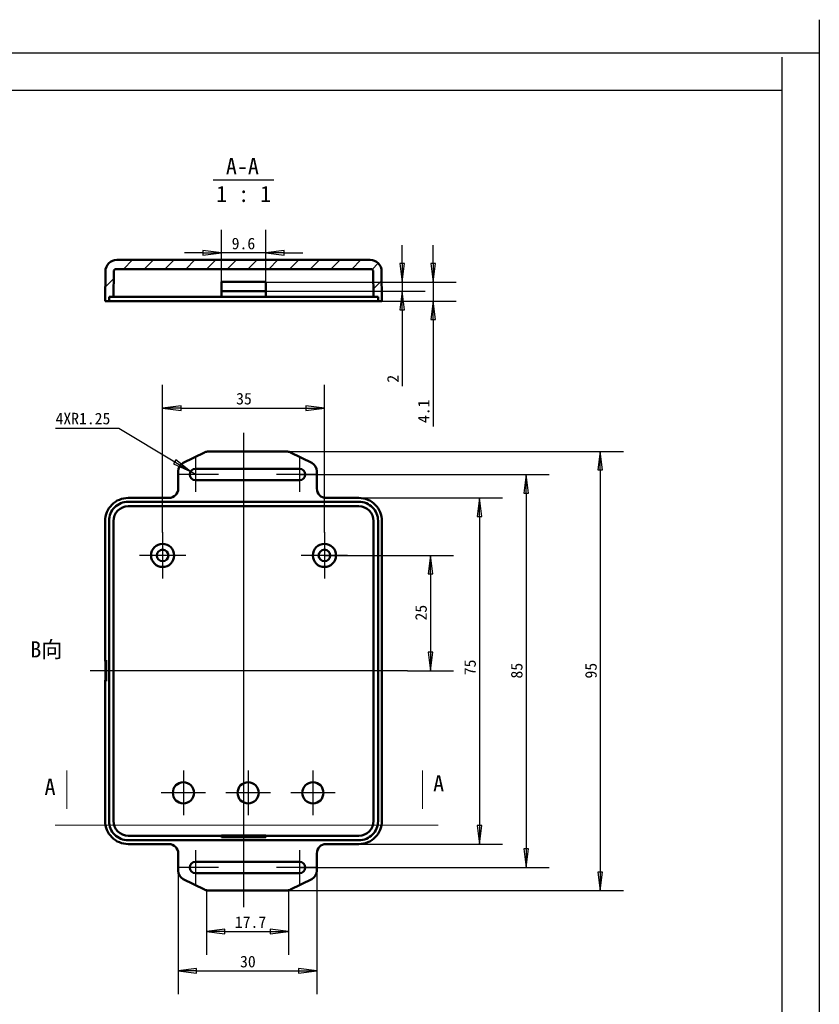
# Model space of a CAD drawing. Header units: millimetres. Extents: x 769 to 1254, y 326 to 1158.
# Tile 16 of 16: x 1081 to 1254, y 945 to 1158. Entities that reach past the tile are written whole.
import ezdxf

# ---------------------------------------------------------------- set-up
doc = ezdxf.new("R2010")
doc.units = ezdxf.units.MM
for name, color, linetype in [('1轮廓实线层', 7, 'Continuous'), ('2细线层', 4, 'Continuous'), ('7标注层', 4, 'Continuous')]:
    doc.layers.add(name, color=color, linetype=linetype)
doc.layers.add('中心标记 (ISO)', color=1, linetype='Continuous', lineweight=25, true_color=0xff0000)
doc.layers.add('剖面线 (ISO)', color=3, linetype='Continuous', lineweight=18, true_color=0x00ff00)
for name, color, linetype, lineweight in [('可见 (ISO)', 7, 'Continuous', 50), ('尺寸 (ISO)', 7, 'Continuous', 25), ('局部视图边界 (ISO)', 7, 'Continuous', 25), ('符号 (ISO)', 7, 'Continuous', 25)]:
    doc.layers.add(name, color=color, linetype=linetype, lineweight=lineweight)
doc.styles.add('标签文本 (ISO)', font='txt')
doc.styles.add('注释文本 (ISO)', font='txt')
doc.dimstyles.new('默认 (GB)', dxfattribs={"dimtxt": 2.5, "dimasz": 4, "dimexe": 5, "dimexo": 0, "dimgap": 0.75, "dimtad": 1, "dimtoh": 1, "dimrnd": 1e-08, "dimdsep": 46, "dimtxsty": '注释文本 (ISO)', "dimblk": 'Filled-1', "dimcen": 0.09, "dimdle": 10, "dimclrd": 256, "dimclre": 256, "dimclrt": 256, "dimaunit": 1, "dimadec": 3, "dimazin": 2, "dimtfac": 1, "dimtmove": 0, "dimatfit": 3, "dimldrblk": 'Filled-1', "dimfxl": 1, "dimtolj": 1, "dimlwd": -1, "dimlwe": -1, "dimarcsym": 0})

# ---------------------------------------------------------------- blocks, each defined once
blk = doc.blocks.new('Filled-1')
at = {"color": 0}
for p, q in [((0, 0), (-1, 0.125)), ((-1, 0.125), (-1, -0.125)), ((-1, 0), (0, 0)), ((-1, -0.125), (0, 0))]:
    blk.add_line(p, q, dxfattribs=at)
at = {"color": 0, "flags": 128}
blk.add_lwpolyline([(-1, -0.125), (0, 0), (-1, 0.125), (-1, -0.125)], dxfattribs=at)
at = {"color": 0}
blk.add_solid([(-1, -0.125), (0, 0), (-1, 0.125), (-1, -0.125)], dxfattribs=at)
blk = doc.blocks.new('*D62')
at = {"layer": 'Defpoints', "color": 0}
for p in [(1141.9, 1059.81), (1141.9, 974.81), (1190.91, 974.81)]:
    blk.add_point(p, dxfattribs=at)
at = {"layer": '尺寸 (ISO)'}
for p, q in [((1141.9, 1059.81), (1195.91, 1059.81)), ((1190.91, 1055.81), (1190.91, 978.81)), ((1141.9, 974.81), (1195.91, 974.81))]:
    blk.add_line(p, q, dxfattribs=at)
at = {"layer": '尺寸 (ISO)', "xscale": 4, "yscale": 4, "zscale": 4}
for p, rotation in [((1190.91, 1059.81), 90), ((1190.91, 974.81), 270)]:
    blk.add_blockref('Filled-1', p, dxfattribs=dict(at, rotation=rotation))
at = {"layer": '尺寸 (ISO)', "insert": (1187.63, 1015.68), "char_height": 2.5, "attachment_point": 1, "rotation": 90, "style": '注释文本 (ISO)'}
blk.add_mtext('\\A1;85', dxfattribs=at)
blk = doc.blocks.new('*D63')
at = {"layer": 'Defpoints', "color": 0}
for p in [(1139.08, 1064.81), (1139.08, 969.81), (1206.97, 969.81)]:
    blk.add_point(p, dxfattribs=at)
at = {"layer": '尺寸 (ISO)'}
for p, q in [((1139.08, 1064.81), (1211.97, 1064.81)), ((1206.97, 1060.81), (1206.97, 973.81)), ((1139.08, 969.81), (1211.97, 969.81))]:
    blk.add_line(p, q, dxfattribs=at)
at = {"layer": '尺寸 (ISO)', "xscale": 4, "yscale": 4, "zscale": 4}
for p, rotation in [((1206.97, 1064.81), 90), ((1206.97, 969.81), 270)]:
    blk.add_blockref('Filled-1', p, dxfattribs=dict(at, rotation=rotation))
at = {"layer": '尺寸 (ISO)', "insert": (1203.69, 1015.68), "char_height": 2.5, "attachment_point": 1, "rotation": 90, "style": '注释文本 (ISO)'}
blk.add_mtext('\\A1;95', dxfattribs=at)
blk = doc.blocks.new('*D64')
at = {"layer": 'Defpoints', "color": 0}
for p in [(1154.74, 1054.76), (1154.74, 979.87), (1180.82, 979.87)]:
    blk.add_point(p, dxfattribs=at)
at = {"layer": '尺寸 (ISO)'}
for p, q in [((1154.74, 1054.76), (1185.82, 1054.76)), ((1180.82, 1050.76), (1180.82, 983.87)), ((1154.74, 979.87), (1185.82, 979.87))]:
    blk.add_line(p, q, dxfattribs=at)
at = {"layer": '尺寸 (ISO)', "xscale": 4, "yscale": 4, "zscale": 4}
for p, rotation in [((1180.82, 1054.76), 90), ((1180.82, 979.87), 270)]:
    blk.add_blockref('Filled-1', p, dxfattribs=dict(at, rotation=rotation))
at = {"layer": '尺寸 (ISO)', "insert": (1177.54, 1014.69), "char_height": 2.5, "attachment_point": 1, "rotation": 90, "style": '注释文本 (ISO)'}
blk.add_mtext('\\A1; \\f仿宋|b0|i0;\\H2.5000;75', dxfattribs=at)
blk = doc.blocks.new('*D65')
at = {"layer": 'Defpoints', "color": 0}
for p in [(1118.34, 1060.46), (1119.4, 1059.81)]:
    blk.add_point(p, dxfattribs=at)
at = {"layer": '尺寸 (ISO)'}
for p, q in [((1089.12, 1069.88), (1102.81, 1069.88)), ((1102.81, 1069.88), (1114.92, 1062.54)), ((1119.4, 1059.81), (1118.34, 1060.46))]:
    blk.add_line(p, q, dxfattribs=at)
at = {"layer": '尺寸 (ISO)', "xscale": 4, "yscale": 4, "zscale": 4, "rotation": 328.7554895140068}
blk.add_blockref('Filled-1', (1118.34, 1060.46), dxfattribs=at)
at = {"layer": '尺寸 (ISO)', "insert": (1089.12, 1073.17), "char_height": 2.5, "attachment_point": 1, "style": '注释文本 (ISO)'}
blk.add_mtext('\\A1;\\f仿宋|b0|i0;\\H2.4900;4XR1.25', dxfattribs=at)
blk = doc.blocks.new('*D66')
at = {"layer": 'Defpoints', "color": 0}
for p in [(1115.65, 974.1), (1145.65, 974.1), (1145.65, 952.43)]:
    blk.add_point(p, dxfattribs=at)
at = {"layer": '尺寸 (ISO)'}
for p, q in [((1115.65, 974.1), (1115.65, 947.43)), ((1145.65, 974.1), (1145.65, 947.43)), ((1119.65, 952.43), (1141.65, 952.43))]:
    blk.add_line(p, q, dxfattribs=at)
at = {"layer": '尺寸 (ISO)', "xscale": 4, "yscale": 4, "zscale": 4, "rotation": 180}
blk.add_blockref('Filled-1', (1115.65, 952.43), dxfattribs=at)
at = {"layer": '尺寸 (ISO)', "xscale": 4, "yscale": 4, "zscale": 4}
blk.add_blockref('Filled-1', (1145.65, 952.43), dxfattribs=at)
at = {"layer": '尺寸 (ISO)', "insert": (1129.03, 955.7), "char_height": 2.5, "attachment_point": 1, "style": '注释文本 (ISO)'}
blk.add_mtext('\\A1;30', dxfattribs=at)
blk = doc.blocks.new('*D67')
at = {"layer": 'Defpoints', "color": 0}
for p in [(1121.77, 969.87), (1139.53, 969.87), (1139.53, 960.94)]:
    blk.add_point(p, dxfattribs=at)
at = {"layer": '尺寸 (ISO)'}
for p, q in [((1121.77, 969.87), (1121.77, 955.94)), ((1139.53, 969.87), (1139.53, 955.94)), ((1125.77, 960.94), (1135.53, 960.94))]:
    blk.add_line(p, q, dxfattribs=at)
at = {"layer": '尺寸 (ISO)', "xscale": 4, "yscale": 4, "zscale": 4, "rotation": 180}
blk.add_blockref('Filled-1', (1121.77, 960.94), dxfattribs=at)
at = {"layer": '尺寸 (ISO)', "xscale": 4, "yscale": 4, "zscale": 4}
blk.add_blockref('Filled-1', (1139.53, 960.94), dxfattribs=at)
at = {"layer": '尺寸 (ISO)', "insert": (1126.2, 964.24), "char_height": 2.5, "attachment_point": 1, "style": '注释文本 (ISO)'}
blk.add_mtext('\\A1; \\f仿宋|b0|i0;\\H2.5000;17.7', dxfattribs=at)
blk = doc.blocks.new('*D68')
at = {"layer": 'Defpoints', "color": 0}
for p in [(1147.29, 1074.2), (1112.29, 1047.31), (1147.29, 1047.31)]:
    blk.add_point(p, dxfattribs=at)
at = {"layer": '尺寸 (ISO)'}
for p, q in [((1112.29, 1047.31), (1112.29, 1079.2)), ((1147.29, 1047.31), (1147.29, 1079.2)), ((1116.29, 1074.2), (1143.29, 1074.2))]:
    blk.add_line(p, q, dxfattribs=at)
at = {"layer": '尺寸 (ISO)', "xscale": 4, "yscale": 4, "zscale": 4, "rotation": 180}
blk.add_blockref('Filled-1', (1112.29, 1074.2), dxfattribs=at)
at = {"layer": '尺寸 (ISO)', "xscale": 4, "yscale": 4, "zscale": 4}
blk.add_blockref('Filled-1', (1147.29, 1074.2), dxfattribs=at)
at = {"layer": '尺寸 (ISO)', "insert": (1128.18, 1077.48), "char_height": 2.5, "attachment_point": 1, "style": '注释文本 (ISO)'}
blk.add_mtext('\\A1;35', dxfattribs=at)
blk = doc.blocks.new('*D69')
at = {"layer": 'Defpoints', "color": 0}
for p in [(1147.29, 1042.31), (1165.23, 1017.38), (1170.21, 1017.38)]:
    blk.add_point(p, dxfattribs=at)
at = {"layer": '尺寸 (ISO)'}
for p, q in [((1147.29, 1042.31), (1175.21, 1042.31)), ((1170.21, 1038.31), (1170.21, 1021.38)), ((1165.23, 1017.38), (1175.21, 1017.38))]:
    blk.add_line(p, q, dxfattribs=at)
at = {"layer": '尺寸 (ISO)', "xscale": 4, "yscale": 4, "zscale": 4}
for p, rotation in [((1170.21, 1042.31), 90), ((1170.21, 1017.38), 270)]:
    blk.add_blockref('Filled-1', p, dxfattribs=dict(at, rotation=rotation))
at = {"layer": '尺寸 (ISO)', "insert": (1166.93, 1028.23), "char_height": 2.5, "attachment_point": 1, "rotation": 90, "style": '注释文本 (ISO)'}
blk.add_mtext('\\A1;25', dxfattribs=at)
blk = doc.blocks.new('*D70')
at = {"layer": 'Defpoints', "color": 0}
for p in [(1124.99, 1107.76), (1124.99, 1101.47), (1134.59, 1101.47)]:
    blk.add_point(p, dxfattribs=at)
at = {"layer": '尺寸 (ISO)'}
for p, q in [((1124.99, 1101.47), (1124.99, 1112.76)), ((1134.59, 1101.47), (1134.59, 1112.76)), ((1120.99, 1107.76), (1116.99, 1107.76)), ((1134.59, 1107.76), (1124.99, 1107.76)), ((1138.59, 1107.76), (1142.59, 1107.76))]:
    blk.add_line(p, q, dxfattribs=at)
at = {"layer": '尺寸 (ISO)', "xscale": 4, "yscale": 4, "zscale": 4}
blk.add_blockref('Filled-1', (1124.99, 1107.76), dxfattribs=at)
at = {"layer": '尺寸 (ISO)', "xscale": 4, "yscale": 4, "zscale": 4, "rotation": 180}
blk.add_blockref('Filled-1', (1134.59, 1107.76), dxfattribs=at)
at = {"layer": '尺寸 (ISO)', "insert": (1127.22, 1111.05), "char_height": 2.5, "attachment_point": 1, "style": '注释文本 (ISO)'}
blk.add_mtext('\\A1;9.6', dxfattribs=at)
blk = doc.blocks.new('*D71')
at = {"layer": 'Defpoints', "color": 0}
for p in [(1134.59, 1101.47), (1154.79, 1097.35), (1170.79, 1097.35)]:
    blk.add_point(p, dxfattribs=at)
at = {"layer": '尺寸 (ISO)'}
for p, q in [((1170.79, 1105.47), (1170.79, 1109.47)), ((1134.59, 1101.47), (1175.79, 1101.47)), ((1170.79, 1101.47), (1170.79, 1097.35)), ((1154.79, 1097.35), (1175.79, 1097.35)), ((1170.79, 1093.35), (1170.79, 1070.2))]:
    blk.add_line(p, q, dxfattribs=at)
at = {"layer": '尺寸 (ISO)', "xscale": 4, "yscale": 4, "zscale": 4}
for p, rotation in [((1170.79, 1101.47), 270), ((1170.79, 1097.35), 90)]:
    blk.add_blockref('Filled-1', p, dxfattribs=dict(at, rotation=rotation))
at = {"layer": '尺寸 (ISO)', "insert": (1167.5, 1070.95), "char_height": 2.5, "attachment_point": 1, "rotation": 90, "style": '注释文本 (ISO)'}
blk.add_mtext('\\A1;4.1', dxfattribs=at)
blk = doc.blocks.new('*D72')
at = {"layer": 'Defpoints', "color": 0}
for p in [(1134.59, 1101.47), (1134.59, 1099.47), (1164.1, 1099.47)]:
    blk.add_point(p, dxfattribs=at)
at = {"layer": '尺寸 (ISO)'}
for p, q in [((1164.1, 1105.47), (1164.1, 1109.47)), ((1134.59, 1101.47), (1169.1, 1101.47)), ((1164.1, 1101.47), (1164.1, 1099.47)), ((1134.59, 1099.47), (1169.1, 1099.47)), ((1164.1, 1095.47), (1164.1, 1078.94))]:
    blk.add_line(p, q, dxfattribs=at)
at = {"layer": '尺寸 (ISO)', "xscale": 4, "yscale": 4, "zscale": 4}
for p, rotation in [((1164.1, 1101.47), 270), ((1164.1, 1099.47), 90)]:
    blk.add_blockref('Filled-1', p, dxfattribs=dict(at, rotation=rotation))
at = {"layer": '尺寸 (ISO)', "insert": (1160.85, 1079.69), "char_height": 2.5, "attachment_point": 1, "rotation": 90, "style": '注释文本 (ISO)'}
blk.add_mtext('\\A1;2', dxfattribs=at)

msp = doc.modelspace()

# ---------------------------------------------------------------- hatches: boundary and pattern name
at = {"layer": '剖面线 (ISO)'}
h = msp.add_hatch(dxfattribs=at)
h.set_pattern_fill('ANSI31', color=256, scale=25.4, style=0)
h.set_pattern_definition([(45, (806.3266, 847.1878), (-2.245064, 2.245064), [])])
edge = h.paths.add_edge_path()
edge.add_line((1100.6885, 1098.2542), (1101.6514, 1098.2542))
edge.add_line((1101.6514, 1098.2542), (1101.7091, 1103.7595))
edge.add_ellipse((1102.209, 1103.7542), major_axis=(0.0052, 0.5), ratio=1, start_angle=0.6, end_angle=90, ccw=False)
edge.add_line((1102.209, 1104.2542), (1157.3679, 1104.2542))
edge.add_ellipse((1157.3679, 1103.7542), major_axis=(0.5, 0), ratio=1, start_angle=0.6, end_angle=90, ccw=False)
edge.add_line((1157.8679, 1103.7595), (1157.9255, 1098.2542))
edge.add_line((1157.9255, 1098.2542), (1158.8885, 1098.2542))
edge.add_line((1158.8885, 1098.2542), (1158.8885, 1097.3542))
edge.add_line((1158.8885, 1097.3542), (1159.7351, 1097.3542))
edge.add_line((1159.7351, 1097.3542), (1159.6678, 1103.7804))
edge.add_ellipse((1157.1679, 1103.7542), major_axis=(-0.0262, 2.4999), ratio=1, start_angle=270, end_angle=359.4)
edge.add_line((1157.1679, 1106.2542), (1102.409, 1106.2542))
edge.add_ellipse((1102.409, 1103.7542), major_axis=(-2.5, 0), ratio=1, start_angle=270, end_angle=359.4)
edge.add_line((1099.9092, 1103.7804), (1099.8419, 1097.3542))
edge.add_line((1099.8419, 1097.3542), (1100.6885, 1097.3542))
edge.add_line((1100.6885, 1097.3542), (1100.6885, 1098.2542))

# ---------------------------------------------------------------- linework, layer by layer
at = {"layer": '1轮廓实线层'}
for p, q in [((1246.2489, 1150.1185), (1246.2489, 826.1185)), ((1246.2489, 1142.8707), (813.7089, 1142.8707))]:
    msp.add_line(p, q, dxfattribs=at)
at = {"layer": '2细线层'}
for p, q in [((1254.3489, 1158.2185), (1254.3489, 818.0185)), ((1254.3489, 1150.9707), (773.2089, 1150.9707))]:
    msp.add_line(p, q, dxfattribs=at)
at = {"layer": '7标注层', "color": 4, "lineweight": 0}
for p, q in [((1091.5911, 987.4654), (1091.5911, 995.7831)), ((1168.514, 987.4654), (1168.514, 995.7831))]:
    msp.add_line(p, q, dxfattribs=at)
at = {"layer": '7标注层', "color": 4}
for points in [[(1091.5911, 983.9654), (1092.1768, 987.4654), (1091.0054, 987.4654), (1091.5911, 983.9654)], [(1168.514, 983.9654), (1169.0997, 987.4654), (1167.9283, 987.4654), (1168.514, 983.9654)]]:
    msp.add_solid(points, dxfattribs=at)
at = {"layer": '中心标记 (ISO)', "linetype": 'Continuous'}
for p, q in [((1129.7885, 1068.8403), (1129.7885, 966.2268)), ((1119.4044, 1063.5631), (1119.4044, 1056.0631)), ((1141.9044, 1063.5631), (1141.9044, 1056.0631)), ((1124.4044, 1059.8131), (1115.6544, 1059.8131)), ((1145.6544, 1059.8131), (1136.9044, 1059.8131)), ((1112.2885, 1047.3131), (1112.2885, 1037.3131)), ((1147.2885, 1047.3131), (1147.2885, 1037.3131)), ((1117.2885, 1042.3131), (1107.2885, 1042.3131)), ((1152.2885, 1042.3131), (1142.2885, 1042.3131)), ((1165.2313, 1017.3829), (1096.644, 1017.3829)), ((1116.7882, 995.7531), (1116.7882, 986.1531)), ((1130.7882, 995.7531), (1130.7882, 986.1531)), ((1144.7882, 995.7531), (1144.7882, 986.1531)), ((1121.5882, 990.9531), (1111.9882, 990.9531)), ((1135.5882, 990.9531), (1125.9882, 990.9531)), ((1149.5882, 990.9531), (1139.9882, 990.9531)), ((1119.4044, 978.5631), (1119.4044, 971.0631)), ((1141.9044, 978.5631), (1141.9044, 971.0631)), ((1124.4044, 974.8131), (1115.6544, 974.8131)), ((1145.6544, 974.8131), (1136.9044, 974.8131))]:
    msp.add_line(p, q, dxfattribs=at)
at = {"layer": '剖面线 (ISO)'}
msp.add_line((1089.0266, 983.9654), (1171.8666, 983.9654), dxfattribs=at)
at = {"layer": '可见 (ISO)'}
for p, q in [((1157.1679, 1106.2542), (1102.409, 1106.2542)), ((1099.9092, 1103.7804), (1099.8419, 1097.3542)), ((1101.6514, 1098.2542), (1101.7091, 1103.7595)), ((1102.209, 1104.2542), (1157.3679, 1104.2542)), ((1157.8679, 1103.7595), (1157.9255, 1098.2542)), ((1159.7351, 1097.3542), (1159.6678, 1103.7804)), ((1124.9885, 1101.4707), (1124.9885, 1098.2542)), ((1134.5885, 1101.4707), (1124.9885, 1101.4707)), ((1134.5885, 1098.2542), (1134.5885, 1101.4707)), ((1134.5885, 1099.4801), (1124.9885, 1099.4801)), ((1124.9885, 1099.474), (1134.5885, 1099.474)), ((1099.8419, 1097.3542), (1100.6885, 1097.3542)), ((1100.6885, 1098.2542), (1101.6514, 1098.2542)), ((1100.6885, 1097.3542), (1100.6885, 1098.2542)), ((1104.7877, 1097.3542), (1100.6885, 1097.3542)), ((1154.7892, 1097.3542), (1104.7877, 1097.3542)), ((1104.8401, 1098.2542), (1124.9885, 1098.2542)), ((1124.9885, 1098.2542), (1134.5885, 1098.2542)), ((1134.5885, 1098.2542), (1154.7369, 1098.2542)), ((1158.8885, 1097.3542), (1154.7892, 1097.3542)), ((1157.9255, 1098.2542), (1158.8885, 1098.2542)), ((1158.8885, 1098.2542), (1158.8885, 1097.3542)), ((1158.8885, 1097.3542), (1159.7351, 1097.3542)), ((1121.3389, 1064.602), (1116.7599, 1062.3125)), ((1139.0754, 1064.8131), (1122.2333, 1064.8131)), ((1144.5488, 1062.3125), (1139.9698, 1064.602)), ((1141.9044, 1061.0631), (1119.4044, 1061.0631)), ((1115.6544, 1060.5236), (1115.6544, 1056.7598)), ((1145.6544, 1056.7598), (1145.6544, 1060.5236)), ((1119.4044, 1058.5631), (1141.9044, 1058.5631)), ((1104.8401, 1054.7597), (1113.6544, 1054.7597)), ((1147.6544, 1054.7597), (1154.7369, 1054.7597)), ((1104.7877, 1053.9131), (1154.7892, 1053.9131)), ((1154.7369, 1052.9502), (1104.8401, 1052.9502)), ((1099.8419, 1019.6681), (1099.8419, 1049.7615)), ((1100.6885, 984.8124), (1100.6885, 1049.8139)), ((1101.6514, 1049.7615), (1101.6514, 984.8647)), ((1157.9255, 984.8647), (1157.9255, 1049.7615)), ((1158.8885, 1049.8139), (1158.8885, 984.8124)), ((1159.7351, 1049.7615), (1159.7351, 984.8647)), ((1099.8419, 1019.6681), (1100.0935, 1019.6681)), ((1099.8889, 1019.4326), (1099.8419, 1019.6681)), ((1099.8989, 1016.3319), (1099.8989, 1018.434)), ((1100.0935, 1019.6681), (1100.0935, 1015.0978)), ((1099.8419, 1015.0978), (1099.8889, 1015.3333)), ((1100.0935, 1015.0978), (1099.8419, 1015.0978)), ((1099.8419, 984.8647), (1099.8419, 1015.0978)), ((1154.7892, 980.7131), (1104.7877, 980.7131)), ((1104.8401, 981.6761), (1124.9885, 981.6761)), ((1113.6544, 979.8665), (1104.8401, 979.8665)), ((1124.9885, 981.7097), (1124.9885, 981.6761)), ((1134.5885, 981.7097), (1124.9885, 981.7097)), ((1124.9885, 981.376), (1124.9885, 981.6761)), ((1124.9885, 981.3888), (1134.5885, 981.3888)), ((1124.9885, 981.376), (1134.5885, 981.376)), ((1134.5885, 981.6761), (1134.5885, 981.7097)), ((1134.5885, 981.376), (1134.5885, 981.6761)), ((1134.5885, 981.6761), (1154.7369, 981.6761)), ((1154.7369, 979.8665), (1147.6544, 979.8665)), ((1115.6544, 974.1026), (1115.6544, 977.8664)), ((1145.6544, 977.8664), (1145.6544, 974.1026)), ((1119.4044, 976.0631), (1141.9044, 976.0631)), ((1141.9044, 973.5631), (1119.4044, 973.5631)), ((1116.7599, 972.3138), (1121.3389, 970.0243)), ((1139.9698, 970.0243), (1144.5488, 972.3138)), ((1139.0754, 969.8131), (1122.2333, 969.8131))]:
    msp.add_line(p, q, dxfattribs=at)
for centre, radius in [((1112.2885, 1042.3131), 2.5), ((1147.2885, 1042.3131), 2.5), ((1112.2885, 1042.3131), 1.25), ((1147.2885, 1042.3131), 1.25), ((1116.7882, 990.9531), 2.3), ((1130.7882, 990.9531), 2.3), ((1144.7882, 990.9531), 2.3)]:
    msp.add_circle(centre, radius, dxfattribs=at)
for centre, radius, start, end in [((1102.409, 1103.7542), 2.5, 90, 179.4), ((1157.1679, 1103.7542), 2.5, 0.6, 90), ((1102.209, 1103.7542), 0.5, 90, 179.4), ((1157.3679, 1103.7542), 0.5, 0.6, 90), ((1122.2333, 1062.8131), 2, 90, 116.565051), ((1139.0754, 1062.8131), 2, 63.434949, 90), ((1117.6544, 1060.5236), 2, 116.565051, 180), ((1119.4044, 1059.8131), 1.25, 90, 270), ((1141.9044, 1059.8131), 1.25, 270, 90), ((1143.6544, 1060.5236), 2, 0, 63.434949), ((1119.4044, 974.8131), 1.25, 90, 270), ((1141.9044, 974.8131), 1.25, 270, 90), ((1117.6544, 974.1026), 2, 180, 243.434949), ((1143.6544, 974.1026), 2, 296.565051, 0), ((1122.2333, 971.8131), 2, 243.434949, 270), ((1139.0754, 971.8131), 2, 270, 296.565051)]:
    msp.add_arc(centre, radius, start, end, dxfattribs=at)
for centre, major_axis, ratio, start_param, end_param in [((1113.6544, 1056.7598), (0, -2.0001), 0.99994517, 6.28318531, 7.85398163), ((1147.6544, 1056.7598), (0, -2.0001), 0.99994517, 4.71238898, 6.28318531), ((1099.8884, 1018.434), (0, 1), 0.01047236, 4.71238898, 6.23082543), ((1099.8884, 1016.3319), (0, -1), 0.01047236, 0.05235988, 1.57079633), ((1113.6544, 977.8664), (0, -2.0001), 0.99994517, 1.57079633, 3.14159265), ((1147.6544, 977.8664), (0, 2.0001), 0.99994517, 0, 1.57079633)]:
    msp.add_ellipse(centre, major_axis=major_axis, ratio=ratio, start_param=start_param, end_param=end_param, dxfattribs=at)
msp.add_ellipse((1101.6778, 1017.3829), major_axis=(0, -1.5), ratio=0.01047178, dxfattribs=at)
for points, knots in [([(1101.6514, 1098.2542), (1101.6514, 1098.2542), (1101.9985, 1098.2542), (1102.5853, 1098.2542), (1103.1742, 1098.2542), (1104.0092, 1098.2542), (1104.8401, 1098.2542)], [0, 0, 0, 0, 0.49908512, 0.49908512, 0.49908512, 1, 1, 1, 1]), ([(1154.7369, 1098.2542), (1155.57, 1098.2542), (1156.4048, 1098.2542), (1156.9917, 1098.2542), (1157.5806, 1098.2542), (1157.9255, 1098.2542), (1157.9255, 1098.2542)], [0, 0, 0, 0, 0.49915323, 0.49915323, 0.49915323, 1, 1, 1, 1]), ([(1099.8419, 1049.7615), (1099.8419, 1050.416), (1099.972, 1051.0699), (1100.4727, 1052.2788), (1100.8431, 1052.8333), (1101.7683, 1053.7585), (1102.3228, 1054.1289), (1103.5317, 1054.6296), (1104.1856, 1054.7597), (1104.8401, 1054.7597)], [0, 0, 0, 0, 0.25, 0.25, 0.5, 0.5, 0.75, 0.75, 1, 1, 1, 1]), ([(1154.7369, 1054.7597), (1155.3913, 1054.7597), (1156.0452, 1054.6296), (1157.2542, 1054.1289), (1157.8086, 1053.7585), (1158.7338, 1052.8333), (1159.1043, 1052.2788), (1159.605, 1051.0699), (1159.7351, 1050.416), (1159.7351, 1049.7615)], [0, 0, 0, 0, 0.25, 0.25, 0.5, 0.5, 0.75, 0.75, 1, 1, 1, 1]), ([(1100.6885, 1049.8139), (1100.6885, 1050.8885), (1101.1293, 1051.9529), (1102.6487, 1053.4723), (1103.7131, 1053.9131), (1104.7877, 1053.9131)], [0, 0, 0, 0, 0.5, 0.5, 1, 1, 1, 1]), ([(1104.8401, 1052.9502), (1104.007, 1052.9502), (1103.1722, 1052.6033), (1102.5853, 1052.0163), (1101.9963, 1051.4274), (1101.6514, 1050.5924), (1101.6514, 1049.7615)], [0, 0, 0, 0, 0.49915323, 0.49915323, 0.49915323, 1, 1, 1, 1]), ([(1157.9255, 1049.7615), (1157.9255, 1050.5946), (1157.5786, 1051.4294), (1156.9917, 1052.0163), (1156.4028, 1052.6053), (1155.5677, 1052.9502), (1154.7369, 1052.9502)], [0, 0, 0, 0, 0.49915323, 0.49915323, 0.49915323, 1, 1, 1, 1]), ([(1154.7892, 1053.9131), (1155.8639, 1053.9131), (1156.9282, 1053.4723), (1158.4476, 1051.9529), (1158.8885, 1050.8885), (1158.8885, 1049.8139)], [0, 0, 0, 0, 0.5, 0.5, 1, 1, 1, 1]), ([(1104.8401, 979.8665), (1104.1856, 979.8665), (1103.5317, 979.9966), (1102.3228, 980.4973), (1101.7683, 980.8678), (1100.8431, 981.793), (1100.4727, 982.3474), (1099.972, 983.5564), (1099.8419, 984.2103), (1099.8419, 984.8647)], [0, 0, 0, 0, 0.25, 0.25, 0.5, 0.5, 0.75, 0.75, 1, 1, 1, 1]), ([(1104.7877, 980.7131), (1103.7131, 980.7131), (1102.6487, 981.154), (1101.1293, 982.6734), (1100.6885, 983.7377), (1100.6885, 984.8124)], [0, 0, 0, 0, 0.5, 0.5, 1, 1, 1, 1]), ([(1101.6514, 984.8647), (1101.6514, 984.0299), (1101.9985, 983.1967), (1102.5853, 982.6099), (1103.1742, 982.021), (1104.0092, 981.6761), (1104.8401, 981.6761)], [0, 0, 0, 0, 0.49908512, 0.49908512, 0.49908512, 1, 1, 1, 1]), ([(1159.7351, 984.8647), (1159.7351, 984.2103), (1159.605, 983.5564), (1159.1043, 982.3474), (1158.7338, 981.793), (1157.8086, 980.8678), (1157.2542, 980.4973), (1156.0452, 979.9966), (1155.3913, 979.8665), (1154.7369, 979.8665)], [0, 0, 0, 0, 0.25, 0.25, 0.5, 0.5, 0.75, 0.75, 1, 1, 1, 1]), ([(1154.7369, 981.6761), (1155.57, 981.6761), (1156.4048, 982.023), (1156.9917, 982.6099), (1157.5806, 983.1988), (1157.9255, 984.0339), (1157.9255, 984.8647)], [0, 0, 0, 0, 0.49915323, 0.49915323, 0.49915323, 1, 1, 1, 1]), ([(1158.8885, 984.8124), (1158.8885, 983.7377), (1158.4476, 982.6734), (1156.9282, 981.154), (1155.8639, 980.7131), (1154.7892, 980.7131)], [0, 0, 0, 0, 0.5, 0.5, 1, 1, 1, 1])]:
    msp.add_open_spline(points, degree=3, knots=knots, dxfattribs=at)
at = {"layer": '符号 (ISO)'}
msp.add_line((1123.2388, 1123.5558), (1136.3382, 1123.5558), dxfattribs=at)

# ---------------------------------------------------------------- texts
at = {"layer": '局部视图边界 (ISO)', "char_height": 3.5, "attachment_point": 7, "style": '标签文本 (ISO)'}
for s, insert in [('B向', (1083.6598, 1019.864)), ('A', (1086.7416, 990.5151)), ('A', (1170.8076, 991.2512))]:
    msp.add_mtext(s, dxfattribs=dict(at, insert=insert))
at = {"layer": '符号 (ISO)', "char_height": 3.5, "attachment_point": 7, "style": '标签文本 (ISO)'}
for s, insert in [('A-A', (1125.9706, 1124.7615)), ('1 : 1', (1123.866, 1118.7272))]:
    msp.add_mtext(s, dxfattribs=dict(at, insert=insert))

# ---------------------------------------------------------------- dimensions: what is measured, and where the dimension line sits
at = {"layer": '尺寸 (ISO)'}
for base, p1, p2, angle, override, picture, middle in [((1124.9885, 1107.7609), (1134.5885, 1101.4707), (1124.9885, 1101.4707), 180, {"dimgap": 0.75, "dimtoh": 0, "dimdec": 2, "dimtol": 0, "dimlim": 0, "dimtp": 0, "dimtm": 0, "dimtdec": 2, "dimtofl": 0}, '*D70', (1129.7885, 1107.7609)), ((1164.1034, 1099.474), (1134.5885, 1101.4707), (1134.5885, 1099.474), 90, {"dimgap": 0.75, "dimtoh": 0, "dimdec": 2, "dimtol": 0, "dimlim": 0, "dimtp": 0, "dimtm": 0, "dimtdec": 2, "dimtofl": 1, "dimatfit": 1}, '*D72', (1164.1034, 1080.402)), ((1147.2885, 1074.2036), (1112.2885, 1047.3131), (1147.2885, 1047.3131), 180, {"dimgap": 0.75, "dimtoh": 0, "dimdec": 2, "dimtol": 0, "dimlim": 0, "dimtp": 0, "dimtm": 0, "dimtdec": 2, "dimtofl": 0, "dimatfit": 1}, '*D68', (1129.7885, 1074.2036)), ((1206.9674, 969.8131), (1139.0754, 1064.8131), (1139.0754, 969.8131), 90, {"dimgap": 0.75, "dimtoh": 0, "dimdec": 2, "dimtol": 0, "dimlim": 0, "dimtp": 0, "dimtm": 0, "dimtdec": 2, "dimtofl": 0, "dimatfit": 1}, '*D63', (1206.9674, 1017.3131)), ((1190.9082, 974.8131), (1141.9044, 1059.8131), (1141.9044, 974.8131), 90, {"dimgap": 0.75, "dimtoh": 0, "dimdec": 2, "dimtol": 0, "dimlim": 0, "dimtp": 0, "dimtm": 0, "dimtdec": 2, "dimtofl": 0, "dimatfit": 1}, '*D62', (1190.9082, 1017.3131))]:
    dim = msp.add_linear_dim(base=base, p1=p1, p2=p2, angle=angle, dimstyle='默认 (GB)', override=override, dxfattribs=at)
    dim.commit()
    dim.dimension.update_dxf_attribs({"geometry": picture, "text_midpoint": middle, "dimtype": 160})
for base, p1, p2, angle, text, override, picture, middle in [((1170.7892, 1097.3542), (1134.5885, 1101.4707), (1154.7892, 1097.3542), 90, '4.1', {"dimgap": 0.75, "dimtad": 1, "dimtoh": 0, "dimdec": 2, "dimlfac": 1, "dimpost": '<>', "dimse1": 0, "dimse2": 0, "dimsd1": 0, "dimsd2": 0, "dimtol": 0, "dimlim": 0, "dimtp": 0, "dimtm": 0, "dimtdec": 2, "dimtofl": 1, "dimatfit": 1}, '*D71', (1170.7892, 1073.4453)), ((1180.8157, 979.8665), (1154.7369, 1054.7597), (1154.7369, 979.8665), 90, ' \\f仿宋|b0|i0;\\H2.5000;75', {"dimgap": 0.75, "dimtoh": 0, "dimdec": 2, "dimtol": 0, "dimlim": 0, "dimtp": 0, "dimtm": 0, "dimtdec": 2, "dimtofl": 0, "dimatfit": 1}, '*D64', (1180.8157, 1017.3131)), ((1170.207, 1017.3829), (1147.2885, 1042.3131), (1165.2313, 1017.3829), 90, '25', {"dimgap": 0.75, "dimtad": 1, "dimtoh": 0, "dimdec": 2, "dimlfac": 1, "dimpost": '<>', "dimse1": 0, "dimse2": 0, "dimsd1": 0, "dimsd2": 0, "dimtol": 0, "dimlim": 0, "dimtp": 0, "dimtm": 0, "dimtdec": 2, "dimtofl": 0, "dimatfit": 1}, '*D69', (1170.207, 1029.848)), ((1139.5349, 960.9447), (1121.7738, 969.8666), (1139.5349, 969.8666), 180, ' \\f仿宋|b0|i0;\\H2.5000;17.7', {"dimgap": 0.75, "dimtoh": 0, "dimdec": 2, "dimtol": 0, "dimlim": 0, "dimtp": 0, "dimtm": 0, "dimtdec": 2, "dimtofl": 0, "dimatfit": 1}, '*D67', (1130.6544, 960.9447))]:
    dim = msp.add_linear_dim(base=base, p1=p1, p2=p2, angle=angle, text=text, dimstyle='默认 (GB)', override=override, dxfattribs=at)
    dim.commit()
    dim.dimension.update_dxf_attribs({"geometry": picture, "text_midpoint": middle, "dimtype": 160})
dim = msp.add_radius_dim(center=(1119.4044, 1059.8131), mpoint=(1118.3356, 1060.4615), text='\\f仿宋|b0|i0;\\H2.4900;4X<>', dimstyle='默认 (GB)', override={"dimgap": 0.75, "dimtih": 1, "dimdec": 2, "dimlfac": 1, "dimcen": 0, "dimtol": 0, "dimlim": 0, "dimtp": 0, "dimtm": 0, "dimtdec": 2}, dxfattribs=at)
dim.commit()
dim.dimension.update_dxf_attribs({"geometry": '*D65', "text_midpoint": (1095.3182, 1069.8835), "dimtype": 164})
dim = msp.add_linear_dim(base=(1145.6544, 952.4264), p1=(1115.6544, 974.1026), p2=(1145.6544, 974.1026), dimstyle='默认 (GB)', override={"dimgap": 0.75, "dimtoh": 0, "dimdec": 2, "dimtol": 0, "dimlim": 0, "dimtp": 0, "dimtm": 0, "dimtdec": 2, "dimtofl": 0, "dimatfit": 1}, dxfattribs=at)
dim.commit()
dim.dimension.update_dxf_attribs({"geometry": '*D66', "text_midpoint": (1130.6544, 952.4264), "dimtype": 160})

doc.saveas('drawing.dxf')
